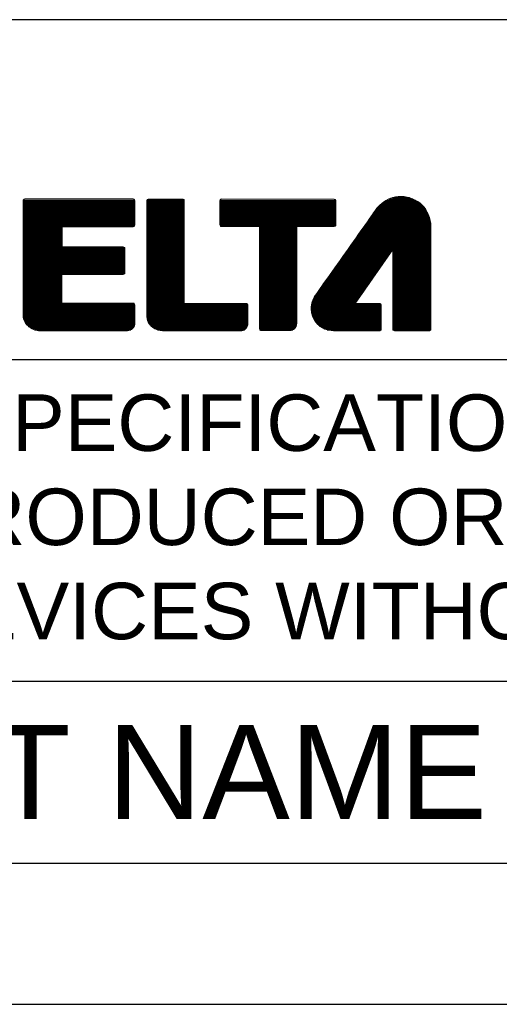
# Model space of a CAD drawing. Header units: millimetres. Extents: x 88 to 1193, y 471 to 1243.
# Tile 3 of 48: x 249 to 315, y 471 to 607. Entities that reach past the tile are written whole.
import ezdxf
from ezdxf.enums import TextEntityAlignment as Align

# ---------------------------------------------------------------- set-up
doc = ezdxf.new("R2010")
doc.units = ezdxf.units.MM
doc.header["$LTSCALE"] = 20
doc.layers.get('0').update_dxf_attribs({"linetype": 'CONTINUOUS'})
doc.layers.add('DIM', color=6, linetype='CONTINUOUS')
doc.styles.add('TEXTSTYLE_1', font='arial.ttf')

msp = doc.modelspace()

# ---------------------------------------------------------------- hatches: boundary and pattern name
h = msp.add_hatch()
h.set_pattern_fill('USER', scale=0.177331, pattern_type=0)
h.set_pattern_definition([(0, (-3264.6015, 158.27545), (0, 0.177330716), [])])
edge = h.paths.add_edge_path()
edge.add_spline(control_points=[(305.68, 570.39), (305.68, 572.21), (305.68, 574.09), (305.68, 575.53)], knot_values=[0.930473, 0.930473, 0.930473, 0.930473, 0.942171, 0.942171, 0.942171, 0.942171], degree=3, periodic=0)
edge.add_line((305.68, 575.53), (294.62, 575.53))
edge.add_spline(control_points=[(294.62, 575.53), (294.26, 575.01), (293.88, 574.48), (293.51, 573.95)], knot_values=[0.127763, 0.127763, 0.127763, 0.127763, 0.136364, 0.136364, 0.136364, 0.136364], degree=3, periodic=0)
edge.add_spline(control_points=[(293.51, 573.95), (292.58, 572.65), (291.68, 571.37), (290.98, 570.39)], knot_values=[0.136364, 0.136364, 0.136364, 0.136364, 0.157769, 0.157769, 0.157769, 0.157769], degree=3, periodic=0)
edge.add_line((290.98, 570.39), (297.25, 570.39))
edge.add_spline(control_points=[(297.25, 570.39), (298.71, 572.48), (300.41, 574.94), (300.41, 574.94)], knot_values=[0.610286, 0.610286, 0.610286, 0.610286, 0.636364, 0.636364, 0.636364, 0.636364], degree=3, periodic=0)
edge.add_spline(control_points=[(300.41, 574.94), (300.41, 574.94), (300.41, 572.79), (300.41, 570.39)], knot_values=[0.636364, 0.636364, 0.636364, 0.636364, 0.656437, 0.656437, 0.656437, 0.656437], degree=3, periodic=0)
edge.add_line((300.41, 570.39), (305.68, 570.39))

# ---------------------------------------------------------------- linework, layer by layer
at = {"color": 7}
for p, q in [((614.05, 606.66), (107.05, 606.66)), ((299.89, 581.92), (303.19, 581.92)), ((300.38, 582.1), (302.7, 582.1)), ((249.36, 581.56), (264.77, 581.56)), ((249.36, 581.39), (264.77, 581.39)), ((249.36, 581.21), (264.77, 581.21)), ((249.36, 581.03), (264.77, 581.03)), ((249.36, 580.85), (264.77, 580.85)), ((249.36, 580.68), (264.77, 580.68)), ((249.37, 581.74), (264.76, 581.74)), ((266.42, 581.56), (271.59, 581.56)), ((266.42, 581.39), (271.59, 581.39)), ((266.42, 581.21), (271.59, 581.21)), ((266.42, 581.03), (271.59, 581.03)), ((266.42, 580.85), (271.59, 580.85)), ((266.42, 580.68), (271.59, 580.68)), ((266.43, 581.74), (271.58, 581.74)), ((276.54, 581.74), (292.54, 581.74)), ((276.54, 581.56), (292.55, 581.56)), ((276.54, 581.39), (292.55, 581.39)), ((276.54, 581.21), (292.55, 581.21)), ((276.54, 581.03), (292.55, 581.03)), ((276.54, 580.85), (292.55, 580.85)), ((276.54, 580.68), (292.55, 580.68)), ((298.27, 580.68), (304.8, 580.68)), ((298.42, 580.85), (304.65, 580.85)), ((298.59, 581.03), (304.48, 581.03)), ((298.78, 581.21), (304.3, 581.21)), ((299, 581.39), (304.08, 581.39)), ((299.24, 581.56), (303.84, 581.56)), ((299.53, 581.74), (303.55, 581.74)), ((249.36, 580.5), (264.77, 580.5)), ((249.36, 580.32), (264.77, 580.32)), ((249.36, 580.15), (264.77, 580.15)), ((249.36, 579.97), (264.77, 579.97)), ((249.36, 579.79), (264.77, 579.79)), ((249.36, 579.61), (264.77, 579.61)), ((249.36, 579.44), (264.77, 579.44)), ((249.36, 579.26), (264.77, 579.26)), ((266.42, 580.5), (271.59, 580.5)), ((266.42, 580.32), (271.59, 580.32)), ((266.42, 580.15), (271.59, 580.15)), ((266.42, 579.97), (271.59, 579.97)), ((266.42, 579.79), (271.59, 579.79)), ((266.42, 579.61), (271.59, 579.61)), ((266.42, 579.44), (271.59, 579.44)), ((266.42, 579.26), (271.59, 579.26)), ((276.54, 580.5), (292.55, 580.5)), ((276.54, 580.32), (292.55, 580.32)), ((276.54, 580.15), (292.55, 580.15)), ((276.54, 579.97), (292.55, 579.97)), ((276.54, 579.79), (292.55, 579.79)), ((276.54, 579.61), (292.55, 579.61)), ((276.54, 579.44), (292.55, 579.44)), ((276.54, 579.26), (292.55, 579.26)), ((297.25, 579.26), (305.52, 579.26)), ((297.38, 579.44), (305.47, 579.44)), ((297.5, 579.61), (305.4, 579.61)), ((297.63, 579.79), (305.33, 579.79)), ((297.75, 579.97), (305.25, 579.97)), ((297.87, 580.15), (305.15, 580.15)), ((298, 580.32), (305.05, 580.32)), ((298.12, 580.5), (304.93, 580.5)), ((249.36, 579.08), (264.77, 579.08)), ((249.36, 578.9), (264.77, 578.9)), ((249.36, 578.73), (264.77, 578.73)), ((249.36, 578.55), (264.77, 578.55)), ((249.36, 578.37), (264.77, 578.37)), ((249.36, 578.19), (264.75, 578.19)), ((249.36, 578.02), (254.73, 578.02)), ((249.36, 577.84), (254.73, 577.84)), ((266.42, 579.08), (271.59, 579.08)), ((266.42, 578.9), (271.59, 578.9)), ((266.42, 578.73), (271.59, 578.73)), ((266.42, 578.55), (271.59, 578.55)), ((266.42, 578.37), (271.59, 578.37)), ((266.42, 578.19), (271.59, 578.19)), ((266.42, 578.02), (271.59, 578.02)), ((266.42, 577.84), (271.59, 577.84)), ((276.54, 579.08), (292.55, 579.08)), ((276.54, 578.9), (292.55, 578.9)), ((276.54, 578.73), (292.55, 578.73)), ((276.54, 578.55), (292.55, 578.55)), ((276.54, 578.37), (292.55, 578.37)), ((276.58, 578.19), (292.5, 578.19)), ((282.01, 578.02), (287.14, 578.02)), ((282.01, 577.84), (287.14, 577.84)), ((296.25, 577.84), (305.68, 577.84)), ((296.38, 578.02), (305.68, 578.02)), ((296.5, 578.19), (305.68, 578.19)), ((296.63, 578.37), (305.68, 578.37)), ((296.75, 578.55), (305.66, 578.55)), ((296.88, 578.73), (305.64, 578.73)), ((297, 578.9), (305.61, 578.9)), ((297.13, 579.08), (305.57, 579.08)), ((249.36, 577.66), (254.73, 577.66)), ((249.36, 577.49), (254.73, 577.49)), ((249.36, 577.31), (254.73, 577.31)), ((249.36, 577.13), (254.73, 577.13)), ((249.36, 576.95), (254.73, 576.95)), ((249.36, 576.78), (254.73, 576.78)), ((249.36, 576.6), (254.73, 576.6)), ((266.42, 577.66), (271.59, 577.66)), ((266.42, 577.49), (271.59, 577.49)), ((266.42, 577.31), (271.59, 577.31)), ((266.42, 577.13), (271.59, 577.13)), ((266.42, 576.95), (271.59, 576.95)), ((266.42, 576.78), (271.59, 576.78)), ((266.42, 576.6), (271.59, 576.6)), ((282.01, 577.66), (287.14, 577.66)), ((282.01, 577.49), (287.14, 577.49)), ((282.01, 577.31), (287.14, 577.31)), ((282.01, 577.13), (287.14, 577.13)), ((282.01, 576.95), (287.14, 576.95)), ((282.01, 576.78), (287.14, 576.78)), ((282.01, 576.6), (287.14, 576.6)), ((295.38, 576.6), (305.68, 576.6)), ((295.5, 576.78), (305.68, 576.78)), ((295.63, 576.95), (305.68, 576.95)), ((295.75, 577.13), (305.68, 577.13)), ((295.88, 577.31), (305.68, 577.31)), ((296, 577.49), (305.68, 577.49)), ((296.13, 577.66), (305.68, 577.66)), ((249.36, 576.42), (254.73, 576.42)), ((249.36, 576.24), (254.73, 576.24)), ((249.36, 576.07), (254.73, 576.07)), ((249.36, 575.89), (254.73, 575.89)), ((249.36, 575.71), (254.73, 575.71)), ((249.36, 575.53), (254.73, 575.53)), ((249.36, 575.36), (254.73, 575.36)), ((249.36, 575.18), (263.38, 575.18)), ((266.42, 576.42), (271.59, 576.42)), ((266.42, 576.24), (271.59, 576.24)), ((266.42, 576.07), (271.59, 576.07)), ((266.42, 575.89), (271.59, 575.89)), ((266.42, 575.71), (271.59, 575.71)), ((266.42, 575.53), (271.59, 575.53)), ((266.42, 575.36), (271.59, 575.36)), ((266.42, 575.18), (271.59, 575.18)), ((282.01, 576.42), (287.14, 576.42)), ((282.01, 576.24), (287.14, 576.24)), ((282.01, 576.07), (287.14, 576.07)), ((282.01, 575.89), (287.14, 575.89)), ((282.01, 575.71), (287.14, 575.71)), ((282.01, 575.53), (287.14, 575.53)), ((282.01, 575.36), (287.14, 575.36)), ((282.01, 575.18), (287.14, 575.18)), ((294.62, 575.53), (305.68, 575.53)), ((294.75, 575.71), (305.68, 575.71)), ((294.87, 575.89), (305.68, 575.89)), ((295, 576.07), (305.68, 576.07)), ((295.13, 576.24), (305.68, 576.24)), ((295.25, 576.42), (305.68, 576.42)), ((249.36, 575), (263.41, 575)), ((249.36, 574.83), (263.41, 574.83)), ((249.36, 574.65), (263.41, 574.65)), ((249.36, 574.47), (263.41, 574.47)), ((249.36, 574.29), (263.41, 574.29)), ((249.36, 574.12), (263.41, 574.12)), ((249.36, 573.94), (263.41, 573.94)), ((249.36, 573.76), (263.41, 573.76)), ((266.42, 575), (271.59, 575)), ((266.42, 574.83), (271.59, 574.83)), ((266.42, 574.65), (271.59, 574.65)), ((266.42, 574.47), (271.59, 574.47)), ((266.42, 574.29), (271.59, 574.29)), ((266.42, 574.12), (271.59, 574.12)), ((266.42, 573.94), (271.59, 573.94)), ((266.42, 573.76), (271.59, 573.76)), ((282.01, 575), (287.14, 575)), ((282.01, 574.83), (287.14, 574.83)), ((282.01, 574.65), (287.14, 574.65)), ((282.01, 574.47), (287.14, 574.47)), ((282.01, 574.29), (287.14, 574.29)), ((282.01, 574.12), (287.14, 574.12)), ((282.01, 573.94), (287.14, 573.94)), ((282.01, 573.76), (287.14, 573.76)), ((249.36, 573.58), (263.41, 573.58)), ((249.36, 573.41), (263.41, 573.41)), ((249.36, 573.23), (263.41, 573.23)), ((249.36, 573.05), (263.41, 573.05)), ((249.36, 572.87), (263.41, 572.87)), ((249.36, 572.7), (263.41, 572.7)), ((249.36, 572.52), (263.41, 572.52)), ((266.42, 573.58), (271.59, 573.58)), ((266.42, 573.41), (271.59, 573.41)), ((266.42, 573.23), (271.59, 573.23)), ((266.42, 573.05), (271.59, 573.05)), ((266.42, 572.87), (271.59, 572.87)), ((266.42, 572.7), (271.59, 572.7)), ((266.42, 572.52), (271.59, 572.52)), ((282.01, 573.58), (287.14, 573.58)), ((282.01, 573.41), (287.14, 573.41)), ((282.01, 573.23), (287.14, 573.23)), ((282.01, 573.05), (287.14, 573.05)), ((282.01, 572.87), (287.14, 572.87)), ((282.01, 572.7), (287.14, 572.7)), ((282.01, 572.52), (287.14, 572.52)), ((249.36, 572.34), (263.41, 572.34)), ((249.36, 572.17), (263.41, 572.17)), ((249.36, 571.99), (263.41, 571.99)), ((249.36, 571.81), (263.41, 571.81)), ((249.36, 571.63), (263.39, 571.63)), ((249.36, 571.46), (254.7, 571.46)), ((249.36, 571.28), (254.7, 571.28)), ((249.36, 571.1), (254.7, 571.1)), ((266.42, 572.34), (271.59, 572.34)), ((266.42, 572.17), (271.59, 572.17)), ((266.42, 571.99), (271.59, 571.99)), ((266.42, 571.81), (271.59, 571.81)), ((266.42, 571.63), (271.59, 571.63)), ((266.42, 571.46), (271.59, 571.46)), ((266.42, 571.28), (271.59, 571.28)), ((266.42, 571.1), (271.59, 571.1)), ((282.01, 572.34), (287.14, 572.34)), ((282.01, 572.17), (287.14, 572.17)), ((282.01, 571.99), (287.14, 571.99)), ((282.01, 571.81), (287.14, 571.81)), ((282.01, 571.63), (287.14, 571.63)), ((282.01, 571.46), (287.14, 571.46)), ((282.01, 571.28), (287.14, 571.28)), ((282.01, 571.1), (287.14, 571.1)), ((249.36, 570.92), (254.7, 570.92)), ((249.36, 570.75), (254.7, 570.75)), ((249.36, 570.57), (254.7, 570.57)), ((249.36, 570.39), (254.7, 570.39)), ((249.36, 570.21), (254.7, 570.21)), ((249.36, 570.04), (254.7, 570.04)), ((249.36, 569.86), (254.7, 569.86)), ((249.36, 569.68), (254.7, 569.68)), ((266.42, 570.92), (271.59, 570.92)), ((266.42, 570.75), (271.59, 570.75)), ((266.42, 570.57), (271.59, 570.57)), ((266.42, 570.39), (271.59, 570.39)), ((266.42, 570.21), (271.59, 570.21)), ((266.42, 570.04), (271.59, 570.04)), ((266.42, 569.86), (271.59, 569.86)), ((266.42, 569.68), (271.59, 569.68)), ((282.01, 570.92), (287.14, 570.92)), ((282.01, 570.75), (287.14, 570.75)), ((282.01, 570.57), (287.14, 570.57)), ((282.01, 570.39), (287.14, 570.39)), ((282.01, 570.21), (287.14, 570.21)), ((282.01, 570.04), (287.14, 570.04)), ((282.01, 569.86), (287.14, 569.86)), ((282.01, 569.68), (287.14, 569.68)), ((290.48, 569.68), (296.76, 569.68)), ((290.61, 569.86), (296.88, 569.86)), ((290.73, 570.04), (297.01, 570.04)), ((290.86, 570.21), (297.13, 570.21)), ((290.98, 570.39), (297.25, 570.39)), ((300.41, 570.39), (305.68, 570.39)), ((300.41, 570.21), (305.68, 570.21)), ((300.41, 570.04), (305.68, 570.04)), ((300.41, 569.86), (305.68, 569.86)), ((300.41, 569.68), (305.68, 569.68)), ((249.36, 569.51), (254.7, 569.51)), ((249.36, 569.33), (254.7, 569.33)), ((249.36, 569.15), (254.7, 569.15)), ((249.36, 568.97), (254.7, 568.97)), ((249.36, 568.8), (254.7, 568.8)), ((249.36, 568.62), (254.7, 568.62)), ((249.36, 568.44), (254.7, 568.44)), ((266.42, 569.51), (271.59, 569.51)), ((266.42, 569.33), (271.59, 569.33)), ((266.42, 569.15), (271.59, 569.15)), ((266.42, 568.97), (271.59, 568.97)), ((266.42, 568.8), (271.59, 568.8)), ((266.42, 568.62), (271.59, 568.62)), ((266.42, 568.44), (271.59, 568.44)), ((282.01, 569.51), (287.14, 569.51)), ((282.01, 569.33), (287.14, 569.33)), ((282.01, 569.15), (287.14, 569.15)), ((282.01, 568.97), (287.14, 568.97)), ((282.01, 568.8), (287.14, 568.8)), ((282.01, 568.62), (287.14, 568.62)), ((282.01, 568.44), (287.14, 568.44)), ((289.61, 568.44), (295.9, 568.44)), ((289.73, 568.62), (296.02, 568.62)), ((289.85, 568.8), (296.14, 568.8)), ((289.98, 568.97), (296.27, 568.97)), ((290.11, 569.15), (296.39, 569.15)), ((290.23, 569.33), (296.51, 569.33)), ((290.36, 569.51), (296.64, 569.51)), ((300.41, 569.51), (305.68, 569.51)), ((300.41, 569.33), (305.68, 569.33)), ((300.41, 569.15), (305.68, 569.15)), ((300.41, 568.97), (305.68, 568.97)), ((300.41, 568.8), (305.68, 568.8)), ((300.41, 568.62), (305.68, 568.62)), ((300.41, 568.44), (305.68, 568.44)), ((249.36, 568.26), (254.7, 568.26)), ((249.36, 568.09), (254.7, 568.09)), ((249.36, 567.91), (254.7, 567.91)), ((249.36, 567.73), (254.7, 567.73)), ((249.36, 567.55), (254.7, 567.55)), ((249.36, 567.38), (264.75, 567.38)), ((249.36, 567.2), (264.77, 567.2)), ((249.36, 567.02), (264.77, 567.02)), ((266.42, 568.26), (271.59, 568.26)), ((266.42, 568.09), (271.59, 568.09)), ((266.42, 567.91), (271.59, 567.91)), ((266.42, 567.73), (271.59, 567.73)), ((266.42, 567.55), (271.59, 567.55)), ((266.42, 567.38), (280.38, 567.38)), ((266.42, 567.2), (280.41, 567.2)), ((266.42, 567.02), (280.41, 567.02)), ((282.01, 568.26), (287.14, 568.26)), ((282.01, 568.09), (287.14, 568.09)), ((282.01, 567.91), (287.14, 567.91)), ((282.01, 567.73), (287.14, 567.73)), ((282.01, 567.55), (287.14, 567.55)), ((282.01, 567.38), (287.14, 567.38)), ((282.01, 567.2), (287.14, 567.2)), ((282.01, 567.02), (287.14, 567.02)), ((289.13, 567.02), (298.82, 567.02)), ((289.15, 567.2), (298.82, 567.2)), ((289.18, 567.38), (298.79, 567.38)), ((289.22, 567.55), (295.28, 567.55)), ((289.27, 567.73), (295.4, 567.73)), ((289.34, 567.91), (295.53, 567.91)), ((289.41, 568.09), (295.65, 568.09)), ((289.5, 568.26), (295.77, 568.26)), ((300.41, 568.26), (305.68, 568.26)), ((300.41, 568.09), (305.68, 568.09)), ((300.41, 567.91), (305.68, 567.91)), ((300.41, 567.73), (305.68, 567.73)), ((300.41, 567.55), (305.68, 567.55)), ((300.41, 567.38), (305.68, 567.38)), ((300.41, 567.2), (305.68, 567.2)), ((300.41, 567.02), (305.68, 567.02)), ((249.36, 566.85), (264.77, 566.85)), ((249.36, 566.67), (264.77, 566.67)), ((249.36, 566.49), (264.77, 566.49)), ((249.36, 566.31), (264.77, 566.31)), ((249.36, 566.14), (264.77, 566.14)), ((249.36, 565.96), (264.77, 565.96)), ((249.36, 565.78), (264.77, 565.78)), ((249.37, 565.6), (264.77, 565.6)), ((266.42, 566.85), (280.41, 566.85)), ((266.42, 566.67), (280.41, 566.67)), ((266.42, 566.49), (280.41, 566.49)), ((266.42, 566.31), (280.41, 566.31)), ((266.42, 566.14), (280.41, 566.14)), ((266.42, 565.96), (280.41, 565.96)), ((266.42, 565.78), (280.41, 565.78)), ((266.43, 565.6), (280.41, 565.6)), ((282.01, 566.85), (287.14, 566.85)), ((282.01, 566.67), (287.14, 566.67)), ((282.01, 566.49), (287.14, 566.49)), ((282.01, 566.31), (287.14, 566.31)), ((282.01, 566.14), (287.14, 566.14)), ((282.01, 565.96), (287.14, 565.96)), ((282.01, 565.78), (287.14, 565.78)), ((282.01, 565.6), (287.14, 565.6)), ((289.13, 566.85), (298.82, 566.85)), ((289.13, 566.67), (298.82, 566.67)), ((289.14, 566.49), (298.82, 566.49)), ((289.16, 566.31), (298.82, 566.31)), ((289.19, 566.14), (298.82, 566.14)), ((289.24, 565.96), (298.82, 565.96)), ((289.29, 565.78), (298.82, 565.78)), ((289.36, 565.6), (298.82, 565.6)), ((300.41, 566.85), (305.68, 566.85)), ((300.41, 566.67), (305.68, 566.67)), ((300.41, 566.49), (305.68, 566.49)), ((300.41, 566.31), (305.68, 566.31)), ((300.41, 566.14), (305.68, 566.14)), ((300.41, 565.96), (305.68, 565.96)), ((300.41, 565.78), (305.68, 565.78)), ((300.41, 565.6), (305.68, 565.6)), ((249.4, 565.43), (264.77, 565.43)), ((249.45, 565.25), (264.77, 565.25)), ((249.52, 565.07), (264.77, 565.07)), ((249.61, 564.89), (264.77, 564.89)), ((249.72, 564.72), (264.77, 564.72)), ((249.87, 564.54), (264.77, 564.54)), ((250.04, 564.36), (264.72, 564.36)), ((266.46, 565.43), (280.41, 565.43)), ((266.5, 565.25), (280.41, 565.25)), ((266.56, 565.07), (280.41, 565.07)), ((266.64, 564.89), (280.41, 564.89)), ((266.74, 564.72), (280.41, 564.72)), ((266.87, 564.54), (280.39, 564.54)), ((267.03, 564.36), (280.33, 564.36)), ((282.01, 565.43), (287.14, 565.43)), ((282.01, 565.25), (287.14, 565.25)), ((282.01, 565.07), (287.14, 565.07)), ((282.01, 564.89), (287.14, 564.89)), ((282.01, 564.72), (287.14, 564.72)), ((282.01, 564.54), (287.13, 564.54)), ((282.01, 564.36), (287.08, 564.36)), ((289.44, 565.43), (298.82, 565.43)), ((289.54, 565.25), (298.82, 565.25)), ((289.65, 565.07), (298.82, 565.07)), ((289.77, 564.89), (298.82, 564.89)), ((289.92, 564.72), (298.82, 564.72)), ((290.1, 564.54), (298.82, 564.54)), ((290.3, 564.36), (298.82, 564.36)), ((300.41, 565.43), (305.68, 565.43)), ((300.41, 565.25), (305.68, 565.25)), ((300.41, 565.07), (305.68, 565.07)), ((300.41, 564.89), (305.68, 564.89)), ((300.41, 564.72), (305.68, 564.72)), ((300.41, 564.54), (305.68, 564.54)), ((300.41, 564.36), (305.68, 564.36)), ((250.26, 564.19), (264.61, 564.19)), ((250.55, 564.01), (264.45, 564.01)), ((250.95, 563.83), (264.21, 563.83)), ((267.23, 564.19), (280.24, 564.19)), ((267.5, 564.01), (280.11, 564.01)), ((267.9, 563.83), (279.92, 563.83)), ((282.01, 564.19), (287, 564.19)), ((282.01, 564.01), (286.86, 564.01)), ((282.06, 563.83), (286.59, 563.83)), ((290.55, 564.19), (298.82, 564.19)), ((290.87, 564.01), (298.82, 564.01)), ((291.33, 563.83), (298.8, 563.83)), ((300.41, 564.19), (305.68, 564.19)), ((300.41, 564.01), (305.68, 564.01)), ((300.44, 563.83), (305.66, 563.83)), ((614.05, 559.71), (107.05, 559.71)), ((614.05, 515.29), (107.05, 515.29)), ((107.05, 490.21), (614.05, 490.21)), ((87.55, 470.71), (633.55, 470.71))]:
    msp.add_line(p, q, dxfattribs=at)
at = {"color": 7, "lineweight": 5}
for points, knots in [([(264.77, 567.3), (264.77, 567.36), (264.74, 567.42), (264.7, 567.46), (264.7, 567.46), (264.66, 567.5), (264.6, 567.52), (264.55, 567.52), (264.55, 567.52), (264.55, 567.52), (254.7, 567.52), (254.7, 567.52), (254.7, 567.52), (254.7, 567.52), (254.7, 571.5), (254.7, 571.5), (254.7, 571.5), (254.7, 571.5), (263.19, 571.5), (263.19, 571.5), (263.19, 571.5), (263.25, 571.5), (263.3, 571.52), (263.34, 571.57), (263.34, 571.57), (263.38, 571.61), (263.41, 571.66), (263.41, 571.72), (263.41, 571.72), (263.41, 571.72), (263.41, 575.07), (263.41, 575.07), (263.41, 575.07), (263.41, 575.13), (263.38, 575.18), (263.34, 575.22), (263.34, 575.22), (263.3, 575.27), (263.25, 575.29), (263.19, 575.29), (263.19, 575.29), (263.19, 575.29), (254.73, 575.29), (254.73, 575.29), (254.73, 575.29), (254.73, 575.29), (254.73, 578.07), (254.73, 578.07), (254.73, 578.07), (254.73, 578.07), (264.55, 578.07), (264.55, 578.07), (264.55, 578.07), (264.6, 578.07), (264.66, 578.09), (264.7, 578.13), (264.7, 578.13), (264.74, 578.17), (264.77, 578.23), (264.77, 578.29), (264.77, 578.29), (264.77, 578.29), (264.77, 581.7), (264.77, 581.7), (264.77, 581.7), (264.77, 581.76), (264.74, 581.81), (264.7, 581.85), (264.7, 581.85), (264.66, 581.89), (264.6, 581.92), (264.55, 581.92), (264.55, 581.92), (264.55, 581.92), (249.58, 581.92), (249.58, 581.92), (249.58, 581.92), (249.52, 581.92), (249.47, 581.89), (249.43, 581.85), (249.43, 581.85), (249.39, 581.81), (249.36, 581.75), (249.36, 581.7), (249.36, 581.7), (249.36, 581.7), (249.36, 565.83), (249.36, 565.83), (249.36, 565.83), (249.36, 565.17), (249.7, 564.64), (250.15, 564.27), (250.15, 564.27), (250.61, 563.9), (251.18, 563.71), (251.64, 563.71), (251.64, 563.71), (251.64, 563.71), (263.78, 563.71), (263.78, 563.71), (263.78, 563.71), (264.03, 563.71), (264.27, 563.84), (264.46, 564.02), (264.46, 564.02), (264.56, 564.11), (264.63, 564.2), (264.68, 564.29), (264.68, 564.29), (264.7, 564.33), (264.72, 564.37), (264.73, 564.4), (264.73, 564.4), (264.75, 564.45), (264.76, 564.46), (264.77, 564.54), (264.77, 564.54), (264.77, 564.54), (264.77, 564.55), (264.77, 564.55), (264.77, 564.55), (264.77, 564.55), (264.77, 567.3), (264.77, 567.3)], [0, 0, 0, 0, 0.032258, 0.032258, 0.032258, 0.032258, 0.064516, 0.064516, 0.064516, 0.064516, 0.096774, 0.096774, 0.096774, 0.096774, 0.129032, 0.129032, 0.129032, 0.129032, 0.16129, 0.16129, 0.16129, 0.16129, 0.193548, 0.193548, 0.193548, 0.193548, 0.225806, 0.225806, 0.225806, 0.225806, 0.258065, 0.258065, 0.258065, 0.258065, 0.290323, 0.290323, 0.290323, 0.290323, 0.322581, 0.322581, 0.322581, 0.322581, 0.354839, 0.354839, 0.354839, 0.354839, 0.387097, 0.387097, 0.387097, 0.387097, 0.419355, 0.419355, 0.419355, 0.419355, 0.451613, 0.451613, 0.451613, 0.451613, 0.483871, 0.483871, 0.483871, 0.483871, 0.516129, 0.516129, 0.516129, 0.516129, 0.548387, 0.548387, 0.548387, 0.548387, 0.580645, 0.580645, 0.580645, 0.580645, 0.612903, 0.612903, 0.612903, 0.612903, 0.645161, 0.645161, 0.645161, 0.645161, 0.677419, 0.677419, 0.677419, 0.677419, 0.709677, 0.709677, 0.709677, 0.709677, 0.741935, 0.741935, 0.741935, 0.741935, 0.774194, 0.774194, 0.774194, 0.774194, 0.806452, 0.806452, 0.806452, 0.806452, 0.83871, 0.83871, 0.83871, 0.83871, 0.870968, 0.870968, 0.870968, 0.870968, 0.903226, 0.903226, 0.903226, 0.903226, 0.935484, 0.935484, 0.935484, 0.935484, 0.967742, 0.967742, 0.967742, 0.967742, 1, 1, 1, 1]), ([(280.41, 567.26), (280.41, 567.32), (280.39, 567.38), (280.34, 567.42), (280.34, 567.42), (280.3, 567.46), (280.25, 567.48), (280.19, 567.48), (280.19, 567.48), (280.19, 567.48), (271.59, 567.48), (271.59, 567.48), (271.59, 567.48), (271.59, 567.48), (271.59, 581.68), (271.59, 581.68), (271.59, 581.68), (271.59, 581.74), (271.57, 581.8), (271.53, 581.84), (271.53, 581.84), (271.49, 581.88), (271.43, 581.9), (271.37, 581.9), (271.37, 581.9), (271.37, 581.9), (266.64, 581.9), (266.64, 581.9), (266.64, 581.9), (266.52, 581.9), (266.42, 581.8), (266.42, 581.68), (266.42, 581.68), (266.42, 581.68), (266.42, 579.79), (266.42, 579.79), (266.42, 579.79), (266.42, 579.79), (266.42, 574.58), (266.42, 574.58), (266.42, 574.58), (266.42, 574.58), (266.42, 565.9), (266.42, 565.9), (266.42, 565.9), (266.42, 565.1), (266.76, 564.55), (267.2, 564.21), (267.2, 564.21), (267.65, 563.86), (268.19, 563.71), (268.6, 563.71), (268.6, 563.71), (268.6, 563.71), (279.55, 563.71), (279.55, 563.71), (279.55, 563.71), (279.55, 563.71), (279.55, 563.71), (279.55, 563.71), (279.55, 563.71), (279.55, 563.71), (279.56, 563.71), (279.56, 563.71), (279.56, 563.71), (279.8, 563.71), (279.99, 563.85), (280.15, 564.06), (280.15, 564.06), (280.31, 564.27), (280.4, 564.49), (280.41, 564.68), (280.41, 564.68), (280.41, 564.68), (280.41, 564.68), (280.41, 564.68), (280.41, 564.68), (280.41, 564.68), (280.41, 564.69), (280.41, 564.69), (280.41, 564.69), (280.41, 565), (280.41, 566.57), (280.41, 567.26)], [0, 0, 0, 0, 0.047619, 0.047619, 0.047619, 0.047619, 0.095238, 0.095238, 0.095238, 0.095238, 0.142857, 0.142857, 0.142857, 0.142857, 0.190476, 0.190476, 0.190476, 0.190476, 0.238095, 0.238095, 0.238095, 0.238095, 0.285714, 0.285714, 0.285714, 0.285714, 0.333333, 0.333333, 0.333333, 0.333333, 0.380952, 0.380952, 0.380952, 0.380952, 0.428571, 0.428571, 0.428571, 0.428571, 0.47619, 0.47619, 0.47619, 0.47619, 0.52381, 0.52381, 0.52381, 0.52381, 0.571429, 0.571429, 0.571429, 0.571429, 0.619048, 0.619048, 0.619048, 0.619048, 0.666667, 0.666667, 0.666667, 0.666667, 0.714286, 0.714286, 0.714286, 0.714286, 0.761905, 0.761905, 0.761905, 0.761905, 0.809524, 0.809524, 0.809524, 0.809524, 0.857143, 0.857143, 0.857143, 0.857143, 0.904762, 0.904762, 0.904762, 0.904762, 0.952381, 0.952381, 0.952381, 0.952381, 1, 1, 1, 1]), ([(292.49, 578.18), (292.53, 578.22), (292.55, 578.28), (292.55, 578.34), (292.55, 578.34), (292.55, 578.34), (292.55, 581.68), (292.55, 581.68), (292.55, 581.68), (292.55, 581.8), (292.45, 581.9), (292.33, 581.9), (292.33, 581.9), (292.33, 581.9), (276.76, 581.92), (276.76, 581.92), (276.76, 581.92), (276.7, 581.92), (276.64, 581.89), (276.6, 581.85), (276.6, 581.85), (276.56, 581.81), (276.54, 581.75), (276.54, 581.7), (276.54, 581.7), (276.54, 581.7), (276.54, 578.32), (276.54, 578.32), (276.54, 578.32), (276.54, 578.26), (276.56, 578.21), (276.6, 578.16), (276.6, 578.16), (276.64, 578.12), (276.7, 578.1), (276.76, 578.1), (276.76, 578.1), (276.76, 578.1), (282.01, 578.1), (282.01, 578.1), (282.01, 578.1), (282.01, 578.1), (282.01, 563.97), (282.01, 563.97), (282.01, 563.97), (282.01, 563.91), (282.03, 563.85), (282.07, 563.81), (282.07, 563.81), (282.11, 563.77), (282.17, 563.75), (282.23, 563.75), (282.23, 563.75), (283.17, 563.75), (285.84, 563.75), (286.2, 563.75), (286.2, 563.75), (286.2, 563.75), (286.2, 563.75), (286.2, 563.75), (286.2, 563.75), (286.2, 563.75), (286.21, 563.75), (286.21, 563.75), (286.21, 563.75), (286.41, 563.75), (286.64, 563.82), (286.82, 563.98), (286.82, 563.98), (287, 564.13), (287.15, 564.39), (287.14, 564.75), (287.14, 564.75), (287.14, 564.75), (287.14, 578.01), (287.14, 578.01), (287.14, 578.01), (287.14, 578.01), (287.14, 578.12), (287.14, 578.12), (287.14, 578.12), (287.14, 578.12), (292.33, 578.12), (292.33, 578.12), (292.33, 578.12), (292.39, 578.12), (292.45, 578.14), (292.49, 578.18)], [0, 0, 0, 0, 0.045455, 0.045455, 0.045455, 0.045455, 0.090909, 0.090909, 0.090909, 0.090909, 0.136364, 0.136364, 0.136364, 0.136364, 0.181818, 0.181818, 0.181818, 0.181818, 0.227273, 0.227273, 0.227273, 0.227273, 0.272727, 0.272727, 0.272727, 0.272727, 0.318182, 0.318182, 0.318182, 0.318182, 0.363636, 0.363636, 0.363636, 0.363636, 0.409091, 0.409091, 0.409091, 0.409091, 0.454545, 0.454545, 0.454545, 0.454545, 0.5, 0.5, 0.5, 0.5, 0.545455, 0.545455, 0.545455, 0.545455, 0.590909, 0.590909, 0.590909, 0.590909, 0.636364, 0.636364, 0.636364, 0.636364, 0.681818, 0.681818, 0.681818, 0.681818, 0.727273, 0.727273, 0.727273, 0.727273, 0.772727, 0.772727, 0.772727, 0.772727, 0.818182, 0.818182, 0.818182, 0.818182, 0.863636, 0.863636, 0.863636, 0.863636, 0.909091, 0.909091, 0.909091, 0.909091, 0.954545, 0.954545, 0.954545, 0.954545, 1, 1, 1, 1]), ([(305.62, 563.77), (305.66, 563.81), (305.68, 563.87), (305.68, 563.93), (305.68, 563.93), (305.68, 563.93), (305.68, 578.12), (305.68, 578.12), (305.68, 578.12), (305.68, 580.41), (303.83, 582.26), (301.54, 582.26)], [0.8636364, 0.8636364, 0.8636364, 0.8636364, 0.9090909, 0.9090909, 0.9090909, 0.9090909, 0.9545455, 0.9545455, 0.9545455, 0.9545455, 1, 1, 1, 1]), ([(289.68, 568.56), (289.33, 568.05), (289.13, 567.44), (289.13, 566.79), (289.13, 566.79), (289.13, 565.08), (290.5, 563.71), (292.2, 563.71)], [0.18181818, 0.18181818, 0.18181818, 0.18181818, 0.22727273, 0.22727273, 0.22727273, 0.22727274, 0.27272727, 0.27272727, 0.27272727, 0.27272727])]:
    msp.add_open_spline(points, degree=3, knots=knots, dxfattribs=at)
for points in [[(301.54, 582.26), (300.52, 582.26), (299.6, 581.9), (298.88, 581.29)], [(298.88, 581.29), (298.6, 581.07), (298.26, 580.71), (298.01, 580.34)], [(298.01, 580.34), (297.56, 579.68), (295.47, 576.74), (293.51, 573.95)], [(293.51, 573.95), (291.54, 571.17), (289.69, 568.56), (289.68, 568.56)], [(295.23, 567.48), (295.23, 567.48), (300.41, 574.94), (300.41, 574.94)], [(300.41, 574.94), (300.41, 574.94), (300.41, 563.93), (300.41, 563.93)], [(298.6, 567.48), (298.6, 567.48), (295.23, 567.48), (295.23, 567.48)], [(298.76, 567.42), (298.71, 567.46), (298.66, 567.48), (298.6, 567.48)], [(298.82, 567.26), (298.82, 567.32), (298.8, 567.38), (298.76, 567.42)], [(298.82, 563.93), (298.82, 563.93), (298.82, 567.26), (298.82, 567.26)], [(292.2, 563.71), (292.2, 563.71), (298.6, 563.71), (298.6, 563.71)], [(298.6, 563.71), (298.66, 563.71), (298.71, 563.73), (298.76, 563.77)], [(298.76, 563.77), (298.8, 563.81), (298.82, 563.87), (298.82, 563.93)], [(300.41, 563.93), (300.41, 563.87), (300.44, 563.81), (300.48, 563.77)], [(300.48, 563.77), (300.52, 563.73), (300.58, 563.71), (300.63, 563.71)], [(300.63, 563.71), (300.63, 563.71), (305.46, 563.71), (305.46, 563.71)], [(305.46, 563.71), (305.52, 563.71), (305.58, 563.73), (305.62, 563.77)]]:
    msp.add_open_spline(points, degree=3, dxfattribs=at)

# ---------------------------------------------------------------- texts
at = {"color": 7, "insert": (112.23, 554.92), "char_height": 7.8, "width": 511.5213, "attachment_point": 1, "style": 'TEXTSTYLE_1'}
msp.add_mtext('THESE DRAWINGS AND SPECIFICATIONS ARE THE PROPERTY OF DELTA ELECTRONICS, INC. \\PAND SHALL NOT BE REPRODUCED OR USED AS THE BASIS FOR THE MANUFACTURE OR SELL \\POF APPARATUSES OR DEVICES WITHOUT PERMISSION.', dxfattribs=at)
at = {"layer": 'DIM', "color": 7, "style": 'TEXTSTYLE_1'}
msp.add_text('DOCUMENT NAME', height=13, dxfattribs=at).set_placement((232.23, 496.28), align=Align.CENTER)

doc.saveas('drawing.dxf')
